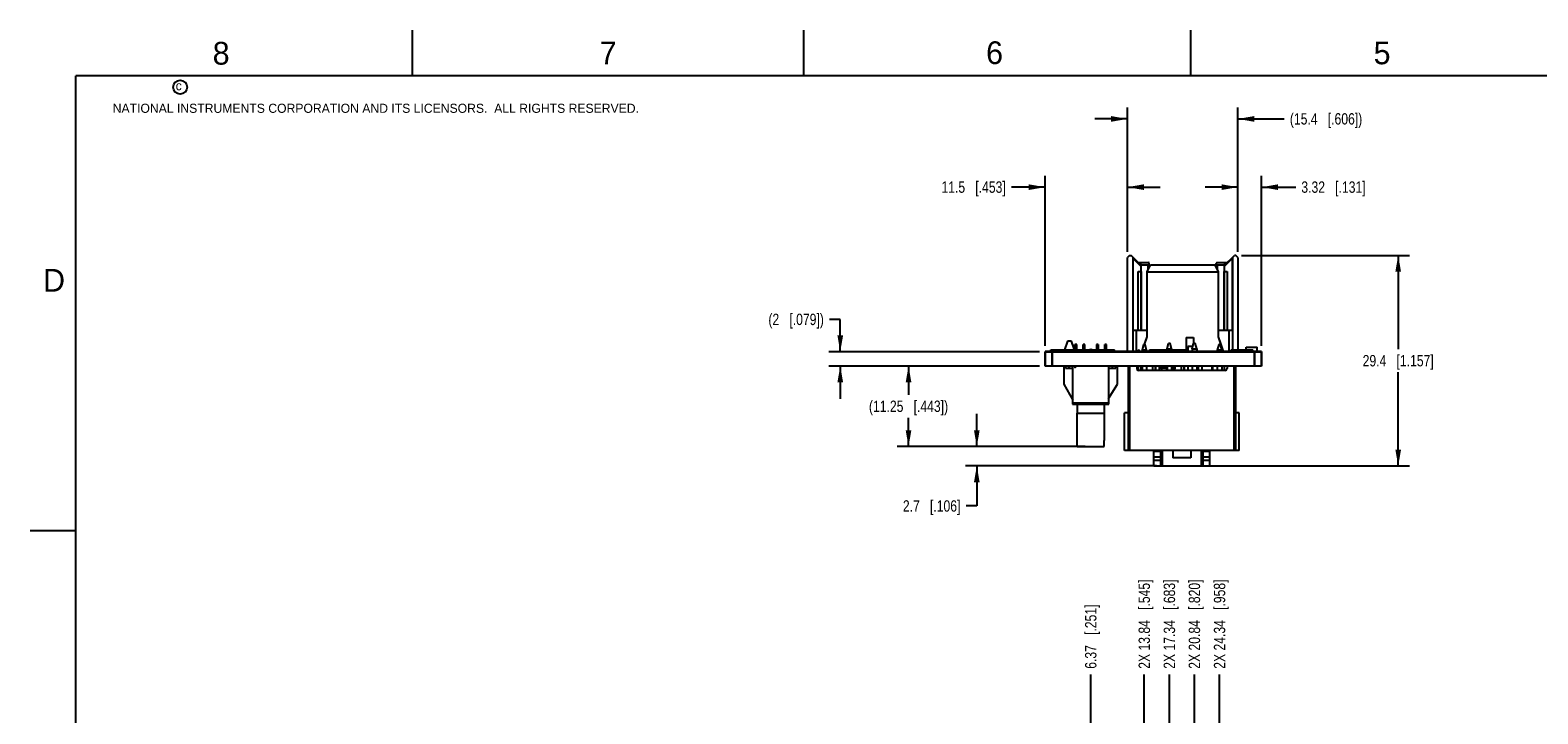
# Model space of a CAD drawing. Header units: inches. Extents: x 0 to 34, y 0 to 22.
# Tile 28 of 51: x 0 to 16.6, y 14.5 to 22. Entities that reach past the tile are written whole.
import ezdxf

# ---------------------------------------------------------------- set-up
doc = ezdxf.new("R2010")
doc.units = ezdxf.units.IN
doc.header["$LTSCALE"] = 1.87
doc.header["$MEASUREMENT"] = 0
doc.layers.get('0').update_dxf_attribs({"linetype": 'CONTINUOUS'})
for name, color, linetype in [('02___PRT_ALL_AXES', 7, 'CONTINUOUS'), ('DIMENSIONS', 7, 'CONTINUOUS'), ('ECAD_CE_LOGO', 7, 'CONTINUOUS'), ('ECAD_GLOBAL_FD_40_10_FD40', 7, 'CONTINUOUS'), ('ECAD_R0805_SPARE_25_R0805_REV1', 7, 'CONTINUOUS'), ('ECAD_RCM_MARK', 7, 'CONTINUOUS'), ('ECAD_WEEELOGO_SM', 7, 'CONTINUOUS')]:
    doc.layers.add(name, color=color, linetype=linetype)
doc.styles.get("Standard").update_dxf_attribs({"font": 'txt', "width": 0.8})
doc.styles.add('TEXTSTYLE_2', font='txt')
doc.dimstyles.new('DIMSTYLE_1', dxfattribs={"dimtxt": 0.125, "dimasz": 0.18, "dimexe": 0.125, "dimexo": 0.0625, "dimgap": 0.0625, "dimtad": 0, "dimtih": 1, "dimtoh": 1, "dimlfac": 0.5, "dimdsep": 46, "dimtxsty": 'STANDARD', "dimblk": '_FILLED', "dimblk1": '_FILLED', "dimblk2": '_FILLED', "dimcen": 0.09, "dimadec": 0, "dimazin": 0, "dimtp": 0.001, "dimtm": 0.001, "dimtfac": 1, "dimtofl": 0, "dimtmove": 0, "dimatfit": 3, "dimldrblk": '_FILLED', "dimfxl": 1, "dimtolj": 1, "dimarcsym": 0})
doc.dimstyles.new('DIMSTYLE_2', dxfattribs={"dimtxt": 0.125, "dimasz": 0.18, "dimexe": 0.125, "dimexo": 0.0625, "dimgap": 0.03125, "dimtad": 0, "dimtih": 1, "dimtoh": 1, "dimlfac": 0.5, "dimdsep": 46, "dimtxsty": 'STANDARD', "dimblk": '_FILLED', "dimblk1": '_FILLED', "dimblk2": '_FILLED', "dimcen": 0.09, "dimadec": 0, "dimazin": 0, "dimtp": 0.001, "dimtm": 0.001, "dimtfac": 1, "dimtofl": 0, "dimtmove": 0, "dimatfit": 3, "dimldrblk": '_FILLED', "dimfxl": 1, "dimtolj": 1, "dimarcsym": 0})

# ---------------------------------------------------------------- blocks, each defined once
blk = doc.blocks.new('_FILLED')
at = {"color": 0, "linetype": 'BYBLOCK'}
blk.add_solid([(0, 0), (-1, 0.174), (-1, -0.174)], dxfattribs=at)
blk = doc.blocks.new('*D0')
at = {"layer": 'DIMENSIONS', "color": 2, "linetype": 'CONTINUOUS'}
for p, q in [((11.149, 18.528), (11.149, 20.399)), ((12.054, 19.563), (12.054, 20.399)), ((11.149, 20.274), (10.779, 20.274)), ((12.054, 20.274), (12.414, 20.274))]:
    blk.add_line(p, q, dxfattribs=at)
at = {"layer": 'DIMENSIONS', "color": 2, "linetype": 'CONTINUOUS', "xscale": 0.18, "yscale": 0.18, "zscale": 0.18}
blk.add_blockref('_FILLED', (11.149, 20.274), dxfattribs=at)
at = {"layer": 'DIMENSIONS', "color": 2, "linetype": 'CONTINUOUS', "xscale": 0.18, "yscale": 0.18, "zscale": 0.18, "rotation": 180}
blk.add_blockref('_FILLED', (12.054, 20.274), dxfattribs=at)
at = {"layer": 'DIMENSIONS', "color": 2, "linetype": 'CONTINUOUS', "insert": (10.717, 20.337), "char_height": 0.125, "width": 1.125, "attachment_point": 3, "line_spacing_factor": 0.9}
blk.add_mtext('11.5{\\Ftxt.shx;\\W1.000000;\\H0.125000; }[.453]', dxfattribs=at)
blk = doc.blocks.new('*D1')
at = {"layer": 'DIMENSIONS', "color": 2, "linetype": 'CONTINUOUS'}
for p, q in [((12.054, 19.563), (12.054, 21.149)), ((13.267, 19.563), (13.267, 21.149)), ((12.054, 21.024), (11.694, 21.024)), ((13.267, 21.024), (13.776, 21.024))]:
    blk.add_line(p, q, dxfattribs=at)
at = {"layer": 'DIMENSIONS', "color": 2, "linetype": 'CONTINUOUS', "xscale": 0.18, "yscale": 0.18, "zscale": 0.18}
blk.add_blockref('_FILLED', (12.054, 21.024), dxfattribs=at)
at = {"layer": 'DIMENSIONS', "color": 2, "linetype": 'CONTINUOUS', "xscale": 0.18, "yscale": 0.18, "zscale": 0.18, "rotation": 180}
blk.add_blockref('_FILLED', (13.267, 21.024), dxfattribs=at)
at = {"layer": 'DIMENSIONS', "color": 2, "linetype": 'CONTINUOUS', "insert": (13.838, 21.087), "char_height": 0.125, "width": 1.325, "attachment_point": 1, "line_spacing_factor": 0.9}
blk.add_mtext('(15.4{\\Ftxt.shx;\\W1.000000;\\H0.125000; }[.606])', dxfattribs=at)
blk = doc.blocks.new('*D2')
at = {"layer": 'DIMENSIONS', "color": 2, "linetype": 'CONTINUOUS'}
for p, q in [((13.267, 19.563), (13.267, 20.399)), ((13.528, 18.528), (13.528, 20.399)), ((13.267, 20.274), (12.907, 20.274)), ((13.528, 20.274), (13.902, 20.274))]:
    blk.add_line(p, q, dxfattribs=at)
at = {"layer": 'DIMENSIONS', "color": 2, "linetype": 'CONTINUOUS', "xscale": 0.18, "yscale": 0.18, "zscale": 0.18}
blk.add_blockref('_FILLED', (13.267, 20.274), dxfattribs=at)
at = {"layer": 'DIMENSIONS', "color": 2, "linetype": 'CONTINUOUS', "xscale": 0.18, "yscale": 0.18, "zscale": 0.18, "rotation": 180}
blk.add_blockref('_FILLED', (13.528, 20.274), dxfattribs=at)
at = {"layer": 'DIMENSIONS', "color": 2, "linetype": 'CONTINUOUS', "insert": (13.964, 20.337), "char_height": 0.125, "width": 1.125, "attachment_point": 1, "line_spacing_factor": 0.9}
blk.add_mtext('3.32{\\Ftxt.shx;\\W1.000000;\\H0.125000; }[.131]', dxfattribs=at)
blk = doc.blocks.new('*D3')
at = {"layer": 'DIMENSIONS', "color": 2, "linetype": 'CONTINUOUS'}
for p, q in [((11.086, 18.308), (9.524, 18.308)), ((9.649, 18.308), (9.649, 17.99)), ((9.649, 17.422), (9.649, 17.74)), ((11.513, 17.422), (9.524, 17.422))]:
    blk.add_line(p, q, dxfattribs=at)
at = {"layer": 'DIMENSIONS', "color": 2, "linetype": 'CONTINUOUS', "xscale": 0.18, "yscale": 0.18, "zscale": 0.18}
for p, rotation in [((9.649, 18.308), 90), ((9.649, 17.422), 270)]:
    blk.add_blockref('_FILLED', p, dxfattribs=dict(at, rotation=rotation))
at = {"layer": 'DIMENSIONS', "color": 2, "linetype": 'CONTINUOUS', "insert": (9.649, 17.928), "char_height": 0.125, "width": 1.425, "attachment_point": 2, "line_spacing_factor": 0.9}
blk.add_mtext('(11.25{\\Ftxt.shx;\\W1.000000;\\H0.125000; }[.443])', dxfattribs=at)
blk = doc.blocks.new('*D4')
at = {"layer": 'DIMENSIONS', "color": 2, "linetype": 'CONTINUOUS'}
for p, q in [((10.399, 17.422), (10.399, 17.782)), ((11.588, 17.422), (10.274, 17.422)), ((12.373, 17.209), (10.274, 17.209)), ((10.399, 17.209), (10.399, 16.77)), ((10.399, 16.77), (10.281, 16.77))]:
    blk.add_line(p, q, dxfattribs=at)
at = {"layer": 'DIMENSIONS', "color": 2, "linetype": 'CONTINUOUS', "xscale": 0.18, "yscale": 0.18, "zscale": 0.18}
for p, rotation in [((10.399, 17.422), 270), ((10.399, 17.209), 90)]:
    blk.add_blockref('_FILLED', p, dxfattribs=dict(at, rotation=rotation))
at = {"layer": 'DIMENSIONS', "color": 2, "linetype": 'CONTINUOUS', "insert": (10.219, 16.832), "char_height": 0.125, "width": 1.025, "attachment_point": 3, "line_spacing_factor": 0.9}
blk.add_mtext('2.7{\\Ftxt.shx;\\W1.000000;\\H0.125000; }[.106]', dxfattribs=at)
blk = doc.blocks.new('*D5')
at = {"layer": 'DIMENSIONS', "color": 2, "linetype": 'CONTINUOUS'}
for p, q in [((13.306, 19.524), (15.153, 19.524)), ((15.028, 19.524), (15.028, 18.492)), ((15.028, 17.209), (15.028, 18.242)), ((12.931, 17.209), (15.153, 17.209))]:
    blk.add_line(p, q, dxfattribs=at)
at = {"layer": 'DIMENSIONS', "color": 2, "linetype": 'CONTINUOUS', "xscale": 0.18, "yscale": 0.18, "zscale": 0.18}
for p, rotation in [((15.028, 19.524), 90), ((15.028, 17.209), 270)]:
    blk.add_blockref('_FILLED', p, dxfattribs=dict(at, rotation=rotation))
at = {"layer": 'DIMENSIONS', "color": 2, "linetype": 'CONTINUOUS', "insert": (15.028, 18.429), "char_height": 0.125, "width": 1.225, "attachment_point": 2, "line_spacing_factor": 0.9}
blk.add_mtext('29.4{\\Ftxt.shx;\\W1.000000;\\H0.125000; }[1.157]', dxfattribs=at)
blk = doc.blocks.new('*D19')
at = {"layer": 'DIMENSIONS', "color": 2, "linetype": 'CONTINUOUS'}
blk.add_line((11.65, 13.696), (11.65, 14.917), dxfattribs=at)
at = {"layer": 'DIMENSIONS', "color": 2, "linetype": 'CONTINUOUS', "insert": (11.588, 14.98), "char_height": 0.125, "width": 1.125, "attachment_point": 1, "rotation": 90, "line_spacing_factor": 0.9}
blk.add_mtext('6.37{\\Ftxt.shx;\\W1.000000;\\H0.125000; }[.251]', dxfattribs=at)
blk = doc.blocks.new('*D20')
at = {"layer": 'DIMENSIONS', "color": 2, "linetype": 'CONTINUOUS'}
blk.add_line((12.239, 13.47), (12.239, 14.917), dxfattribs=at)
at = {"layer": 'DIMENSIONS', "color": 2, "linetype": 'CONTINUOUS', "insert": (12.176, 14.98), "char_height": 0.125, "width": 1.525, "attachment_point": 1, "rotation": 90, "line_spacing_factor": 0.9}
blk.add_mtext('2X 13.84{\\Ftxt.shx;\\W1.000000;\\H0.125000; }[.545]', dxfattribs=at)
blk = doc.blocks.new('*D21')
at = {"layer": 'DIMENSIONS', "color": 2, "linetype": 'CONTINUOUS'}
blk.add_line((12.514, 13.47), (12.514, 14.917), dxfattribs=at)
at = {"layer": 'DIMENSIONS', "color": 2, "linetype": 'CONTINUOUS', "insert": (12.452, 14.98), "char_height": 0.125, "width": 1.525, "attachment_point": 1, "rotation": 90, "line_spacing_factor": 0.9}
blk.add_mtext('2X 17.34{\\Ftxt.shx;\\W1.000000;\\H0.125000; }[.683]', dxfattribs=at)
blk = doc.blocks.new('*D22')
at = {"layer": 'DIMENSIONS', "color": 2, "linetype": 'CONTINUOUS'}
blk.add_line((12.79, 13.47), (12.79, 14.917), dxfattribs=at)
at = {"layer": 'DIMENSIONS', "color": 2, "linetype": 'CONTINUOUS', "insert": (12.727, 14.98), "char_height": 0.125, "width": 1.525, "attachment_point": 1, "rotation": 90, "line_spacing_factor": 0.9}
blk.add_mtext('2X 20.84{\\Ftxt.shx;\\W1.000000;\\H0.125000; }[.820]', dxfattribs=at)
blk = doc.blocks.new('*D23')
at = {"layer": 'DIMENSIONS', "color": 2, "linetype": 'CONTINUOUS'}
blk.add_line((13.065, 13.47), (13.065, 14.917), dxfattribs=at)
at = {"layer": 'DIMENSIONS', "color": 2, "linetype": 'CONTINUOUS', "insert": (13.003, 14.98), "char_height": 0.125, "width": 1.525, "attachment_point": 1, "rotation": 90, "line_spacing_factor": 0.9}
blk.add_mtext('2X 24.34{\\Ftxt.shx;\\W1.000000;\\H0.125000; }[.958]', dxfattribs=at)
blk = doc.blocks.new('*D32')
at = {"layer": 'DIMENSIONS', "color": 2, "linetype": 'CONTINUOUS'}
for p, q in [((8.899, 18.821), (8.781, 18.821)), ((8.899, 18.465), (8.899, 18.821)), ((11.086, 18.465), (8.774, 18.465)), ((11.086, 18.308), (8.774, 18.308)), ((8.899, 18.308), (8.899, 17.948))]:
    blk.add_line(p, q, dxfattribs=at)
at = {"layer": 'DIMENSIONS', "color": 2, "linetype": 'CONTINUOUS', "xscale": 0.18, "yscale": 0.18, "zscale": 0.18}
for p, rotation in [((8.899, 18.465), 270), ((8.899, 18.308), 90)]:
    blk.add_blockref('_FILLED', p, dxfattribs=dict(at, rotation=rotation))
at = {"layer": 'DIMENSIONS', "color": 2, "linetype": 'CONTINUOUS', "insert": (8.719, 18.883), "char_height": 0.125, "width": 1.025, "attachment_point": 3, "line_spacing_factor": 0.9}
blk.add_mtext('(2{\\Ftxt.shx;\\W1.000000;\\H0.125000; }[.079])', dxfattribs=at)

msp = doc.modelspace()

# ---------------------------------------------------------------- linework, layer by layer
at = {"color": 2, "linetype": 'CONTINUOUS'}
for p, q in [((4.2, 21.5), (4.2, 22)), ((8.5, 21.5), (8.5, 22)), ((12.75, 21.5), (12.75, 22)), ((0, 16.5), (0.5, 16.5))]:
    msp.add_line(p, q, dxfattribs=at)
at = {"color": 7, "linetype": 'CONTINUOUS'}
for p, q in [((12.078, 19.524), (12.054, 19.501)), ((12.054, 18.465), (12.054, 19.501)), ((12.078, 19.524), (12.094, 19.524)), ((12.204, 19.414), (12.094, 19.524)), ((12.113, 19.505), (12.113, 18.465)), ((12.117, 18.702), (12.117, 19.501)), ((12.204, 19.403), (12.117, 19.49)), ((12.173, 19.446), (12.204, 19.42)), ((12.173, 19.446), (12.29, 19.446)), ((12.204, 18.71), (12.204, 19.42)), ((12.204, 19.42), (12.277, 19.42)), ((12.269, 19.343), (12.308, 19.422)), ((12.277, 19.42), (12.277, 19.36)), ((12.291, 19.444), (12.29, 19.446)), ((12.293, 19.391), (12.293, 19.436)), ((12.308, 19.422), (13.013, 19.422)), ((13.013, 19.422), (13.052, 19.343)), ((13.029, 19.391), (13.029, 19.436)), ((13.032, 19.446), (13.031, 19.444)), ((13.032, 19.446), (13.149, 19.446)), ((13.044, 19.36), (13.044, 19.42)), ((13.044, 19.42), (13.117, 19.42)), ((13.117, 19.414), (13.228, 19.524)), ((13.204, 19.49), (13.117, 19.403)), ((13.117, 19.42), (13.149, 19.446)), ((13.117, 19.42), (13.117, 18.71)), ((13.204, 19.501), (13.204, 18.702)), ((13.208, 19.505), (13.208, 18.486)), ((13.243, 19.524), (13.228, 19.524)), ((13.267, 19.501), (13.243, 19.524)), ((13.267, 19.501), (13.267, 18.486)), ((12.173, 18.702), (12.173, 19.347)), ((12.173, 19.347), (12.203, 19.347)), ((12.203, 19.347), (12.203, 18.702)), ((12.269, 18.629), (12.269, 19.343)), ((12.269, 19.343), (13.052, 19.343)), ((13.052, 19.343), (13.052, 18.629)), ((13.118, 18.702), (13.118, 19.347)), ((13.118, 19.347), (13.148, 19.347)), ((13.148, 19.347), (13.148, 18.702)), ((11.395, 18.58), (11.361, 18.486)), ((11.438, 18.58), (11.395, 18.58)), ((11.471, 18.486), (11.438, 18.58)), ((12.117, 18.702), (12.269, 18.702)), ((12.153, 18.465), (12.153, 18.702)), ((12.204, 18.707), (12.204, 18.71)), ((12.256, 18.6), (12.237, 18.544)), ((12.24, 18.544), (12.269, 18.629)), ((12.256, 18.6), (12.259, 18.599)), ((12.489, 18.497), (12.505, 18.56)), ((12.505, 18.56), (12.523, 18.56)), ((12.539, 18.497), (12.523, 18.56)), ((12.7, 18.623), (12.7, 18.486)), ((12.7, 18.623), (12.779, 18.623)), ((12.765, 18.497), (12.781, 18.56)), ((12.779, 18.623), (12.779, 18.553)), ((12.781, 18.56), (12.799, 18.56)), ((12.815, 18.497), (12.799, 18.56)), ((13.052, 18.702), (13.204, 18.702)), ((13.052, 18.629), (13.107, 18.466)), ((13.068, 18.588), (13.066, 18.588)), ((13.094, 18.511), (13.068, 18.588)), ((13.169, 18.702), (13.169, 18.465)), ((11.149, 18.308), (11.149, 18.465)), ((11.228, 18.308), (11.228, 18.465)), ((11.477, 18.486), (11.477, 18.544)), ((11.497, 18.544), (11.477, 18.544)), ((11.497, 18.486), (11.497, 18.544)), ((11.568, 18.486), (11.568, 18.544)), ((11.587, 18.544), (11.568, 18.544)), ((11.587, 18.486), (11.587, 18.544)), ((11.713, 18.544), (11.713, 18.486)), ((11.733, 18.544), (11.713, 18.544)), ((11.733, 18.544), (11.733, 18.486)), ((11.804, 18.486), (11.804, 18.544)), ((11.824, 18.544), (11.804, 18.544)), ((11.824, 18.486), (11.824, 18.544)), ((12.229, 18.544), (12.214, 18.481)), ((12.214, 18.481), (12.214, 18.466)), ((12.264, 18.481), (12.214, 18.481)), ((12.214, 18.469), (12.264, 18.469)), ((12.248, 18.544), (12.229, 18.544)), ((12.264, 18.481), (12.248, 18.544)), ((12.264, 18.481), (12.264, 18.466)), ((12.489, 18.497), (12.489, 18.486)), ((12.489, 18.497), (12.539, 18.497)), ((12.539, 18.497), (12.539, 18.486)), ((12.718, 18.524), (12.718, 18.466)), ((12.772, 18.524), (12.718, 18.524)), ((12.765, 18.497), (12.765, 18.466)), ((12.765, 18.497), (12.815, 18.497)), ((12.815, 18.497), (12.815, 18.466)), ((13.056, 18.544), (13.04, 18.481)), ((13.04, 18.481), (13.04, 18.466)), ((13.09, 18.481), (13.04, 18.481)), ((13.09, 18.469), (13.04, 18.469)), ((13.075, 18.544), (13.056, 18.544)), ((13.09, 18.481), (13.075, 18.544)), ((13.09, 18.481), (13.09, 18.466)), ((13.094, 18.511), (13.092, 18.51)), ((13.45, 18.308), (13.45, 18.465)), ((13.528, 18.308), (13.528, 18.465)), ((13.528, 18.308), (11.149, 18.308)), ((11.355, 18.308), (11.355, 18.107)), ((11.375, 18.308), (11.375, 18.284)), ((11.375, 18.284), (11.454, 18.284)), ((11.414, 18.284), (11.414, 18.308)), ((11.454, 17.902), (11.454, 18.308)), ((11.847, 18.308), (11.847, 17.902)), ((11.847, 18.284), (11.926, 18.284)), ((11.887, 18.308), (11.887, 18.284)), ((11.926, 18.284), (11.926, 18.308)), ((11.946, 18.107), (11.946, 18.308)), ((12.061, 18.308), (12.061, 17.379)), ((12.077, 18.308), (12.077, 17.379)), ((12.156, 18.308), (12.156, 18.28)), ((12.173, 18.308), (12.173, 18.261)), ((12.176, 18.261), (13.128, 18.261)), ((12.203, 18.261), (12.203, 18.308)), ((12.214, 18.308), (12.214, 18.261)), ((12.264, 18.308), (12.264, 18.261)), ((12.331, 18.261), (12.331, 18.308)), ((12.361, 18.261), (12.361, 18.308)), ((12.366, 18.261), (12.366, 18.308)), ((12.403, 18.308), (12.403, 18.261)), ((12.428, 18.284), (12.428, 18.308)), ((12.435, 18.261), (12.428, 18.284)), ((12.488, 18.284), (12.428, 18.284)), ((12.488, 18.261), (12.488, 18.308)), ((12.489, 18.308), (12.489, 18.261)), ((12.539, 18.308), (12.539, 18.261)), ((12.561, 18.308), (12.561, 18.261)), ((12.578, 18.284), (12.561, 18.284)), ((12.572, 18.261), (12.578, 18.284)), ((12.578, 18.284), (12.578, 18.308)), ((12.646, 18.261), (12.646, 18.308)), ((12.676, 18.261), (12.676, 18.308)), ((12.681, 18.261), (12.681, 18.308)), ((12.718, 18.308), (12.718, 18.261)), ((12.765, 18.308), (12.765, 18.261)), ((12.815, 18.308), (12.815, 18.261)), ((12.833, 18.261), (12.833, 18.308)), ((12.873, 18.261), (12.873, 18.308)), ((12.983, 18.261), (12.983, 18.308)), ((12.991, 18.261), (12.991, 18.308)), ((13.04, 18.308), (13.04, 18.261)), ((13.09, 18.308), (13.09, 18.261)), ((13.118, 18.308), (13.118, 18.261)), ((13.148, 18.308), (13.148, 18.28)), ((13.227, 17.379), (13.227, 18.308)), ((13.243, 17.379), (13.243, 18.308)), ((11.355, 18.107), (11.454, 17.934)), ((11.847, 17.95), (11.946, 18.107)), ((11.45, 17.902), (11.45, 17.887)), ((11.45, 17.902), (11.85, 17.902)), ((11.466, 17.887), (11.466, 17.902)), ((11.514, 17.902), (11.514, 17.887)), ((11.569, 17.887), (11.569, 17.902)), ((11.795, 17.902), (11.795, 17.887)), ((11.85, 17.887), (11.85, 17.902)), ((11.45, 17.887), (11.491, 17.887)), ((11.492, 17.887), (11.85, 17.887)), ((11.501, 17.489), (11.501, 17.791)), ((11.501, 17.791), (11.8, 17.791)), ((11.8, 17.489), (11.8, 17.791)), ((12.022, 17.379), (12.022, 17.792)), ((12.061, 17.792), (12.022, 17.792)), ((13.282, 17.792), (13.243, 17.792)), ((13.282, 17.379), (13.282, 17.792)), ((11.501, 17.489), (11.503, 17.489)), ((11.503, 17.422), (11.503, 17.489)), ((11.503, 17.422), (11.798, 17.422)), ((11.798, 17.422), (11.798, 17.489)), ((11.798, 17.489), (11.8, 17.489)), ((13.282, 17.379), (12.022, 17.379)), ((12.345, 17.209), (12.345, 17.379)), ((12.42, 17.369), (12.345, 17.369)), ((12.42, 17.306), (12.345, 17.306)), ((12.42, 17.27), (12.345, 17.27)), ((12.42, 17.213), (12.42, 17.379)), ((12.435, 17.379), (12.435, 17.209)), ((12.553, 17.379), (12.553, 17.3)), ((12.751, 17.3), (12.553, 17.3)), ((12.751, 17.379), (12.751, 17.3)), ((12.869, 17.209), (12.869, 17.379)), ((12.884, 17.213), (12.884, 17.379)), ((12.959, 17.369), (12.884, 17.369)), ((12.959, 17.306), (12.884, 17.306)), ((12.959, 17.27), (12.884, 17.27)), ((12.959, 17.209), (12.959, 17.379)), ((12.345, 17.209), (12.959, 17.209))]:
    msp.add_line(p, q, dxfattribs=at)
at = {"color": 3, "linetype": 'CONTINUOUS'}
msp.add_line((11.149, 18.465), (13.528, 18.465), dxfattribs=at)
at = {"color": 7, "linetype": 'CONTINUOUS', "const_width": 0.02}
for points in [[(0.5, 21.5), (0.5, 0.5)], [(33.5, 21.5), (0.5, 21.5)]]:
    msp.add_lwpolyline(points, dxfattribs=at)
at = {"color": 2, "linetype": 'CONTINUOUS'}
msp.add_circle((1.648, 21.373), 0.0754, dxfattribs=at)
at = {"color": 7, "linetype": 'CONTINUOUS'}
for centre, radius, start, end in [((12.216, 18.713), 0.0118, 195.1956, 270), ((13.106, 18.713), 0.0118, 270, 337.8417), ((13.095, 18.712), 0.0231, 332.9179, 335.8636), ((11.65, 18.449), 0.0394, 69.1511, 110.7415), ((12.176, 18.28), 0.0197, 180, 270), ((13.128, 18.28), 0.0197, 270, 360), ((11.492, 17.91), 0.0236, 199.5507, 270)]:
    msp.add_arc(centre, radius, start, end, dxfattribs=at)
for centre, major_axis, ratio, start_param, end_param in [((12.277, 19.436), (0, 0.0157), 1, -3.141593, -1.047198), ((13.044, 19.436), (0.0157, 0), 1, 2.617994, 3.141593), ((13.044, 19.436), (0, 0.0157), 1, 1.570796, 3.141593), ((12.435, 17.213), (0.0157, 0), 0.470206, -3.141593, -2.649961), ((12.869, 17.213), (0.0157, 0), 0.470206, -0.491631, 0)]:
    msp.add_ellipse(centre, major_axis=major_axis, ratio=ratio, start_param=start_param, end_param=end_param, dxfattribs=at)
for points in [[(12.206, 18.702), (12.205, 18.703), (12.205, 18.705), (12.204, 18.707)], [(13.117, 18.71), (13.117, 18.708), (13.117, 18.705), (13.116, 18.703)]]:
    msp.add_open_spline(points, degree=3, dxfattribs=at)
at = {"layer": '02___PRT_ALL_AXES', "color": 7, "linetype": 'CONTINUOUS'}
for p, q in [((11.149, 18.466), (11.149, 18.308)), ((13.528, 18.466), (11.149, 18.466)), ((11.228, 18.466), (11.228, 18.308)), ((13.45, 18.466), (13.45, 18.308)), ((13.528, 18.466), (13.528, 18.308)), ((13.528, 18.308), (11.149, 18.308)), ((11.501, 17.887), (11.501, 17.791)), ((11.799, 17.887), (11.799, 17.791))]:
    msp.add_line(p, q, dxfattribs=at)
at = {"layer": 'ECAD_CE_LOGO', "color": 7, "linetype": 'CONTINUOUS'}
for p, q in [((12.295, 18.466), (12.295, 18.486)), ((12.295, 18.486), (12.708, 18.486)), ((12.708, 18.466), (12.708, 18.486))]:
    msp.add_line(p, q, dxfattribs=at)
at = {"layer": 'ECAD_GLOBAL_FD_40_10_FD40', "color": 7, "linetype": 'CONTINUOUS'}
for p, q in [((12.177, 18.466), (12.177, 18.486)), ((12.177, 18.486), (12.181, 18.486)), ((12.181, 18.466), (12.181, 18.486)), ((11.477, 18.308), (11.477, 18.288)), ((11.481, 18.288), (11.477, 18.288)), ((11.481, 18.308), (11.481, 18.288))]:
    msp.add_line(p, q, dxfattribs=at)
at = {"layer": 'ECAD_R0805_SPARE_25_R0805_REV1', "color": 7, "linetype": 'CONTINUOUS'}
for p, q in [((13.357, 18.486), (13.357, 18.516)), ((13.357, 18.516), (13.477, 18.516)), ((13.477, 18.466), (13.477, 18.516))]:
    msp.add_line(p, q, dxfattribs=at)
at = {"layer": 'ECAD_RCM_MARK', "color": 7, "linetype": 'CONTINUOUS'}
for p, q in [((13.194, 18.466), (13.194, 18.486)), ((13.194, 18.486), (13.431, 18.486)), ((13.431, 18.466), (13.431, 18.486))]:
    msp.add_line(p, q, dxfattribs=at)
at = {"layer": 'ECAD_WEEELOGO_SM', "color": 7, "linetype": 'CONTINUOUS'}
for p, q in [((11.212, 18.466), (11.212, 18.486)), ((11.212, 18.486), (11.913, 18.486)), ((11.913, 18.466), (11.913, 18.486))]:
    msp.add_line(p, q, dxfattribs=at)

# ---------------------------------------------------------------- texts
at = {"color": 2, "linetype": 'CONTINUOUS', "attachment_point": 1, "line_spacing_factor": 0.9, "style": 'TEXTSTYLE_2'}
for s, insert, char_height, width in [('8', (2.005, 21.871), 0.25, 0.25), ('7', (6.256, 21.874), 0.25, 0.25), ('6', (10.501, 21.877), 0.25, 0.25), ('5', (14.758, 21.875), 0.25, 0.25), ('c', (1.599, 21.439), 0.1, 0.1), ('NATIONAL INSTRUMENTS CORPORATION AND ITS LICENSORS.  ALL RIGHTS RESERVED.', (0.907, 21.191), 0.1, 7.3), ('D', (0.142, 19.375), 0.25, 0.25)]:
    msp.add_mtext(s, dxfattribs=dict(at, insert=insert, char_height=char_height, width=width))

# ---------------------------------------------------------------- dimensions: what is measured, and where the dimension line sits
at = {"layer": 'DIMENSIONS', "color": 2, "linetype": 'CONTINUOUS'}
dim = msp.add_linear_dim(base=(13.267, 21.024), p1=(12.054, 19.501), p2=(13.267, 19.501), text='(<>)', dimstyle='DIMSTYLE_1', dxfattribs=at)
dim.commit()
dim.dimension.update_dxf_attribs({"geometry": '*D1', "text_midpoint": (14.501, 21.024), "dimtype": 160})
for base, p1, p2, picture, middle in [((12.054, 20.274), (11.149, 18.465), (12.054, 19.501), '*D0', (10.154, 20.274)), ((13.528, 20.274), (13.267, 19.501), (13.528, 18.465), '*D2', (14.527, 20.274))]:
    dim = msp.add_linear_dim(base=base, p1=p1, p2=p2, dimstyle='DIMSTYLE_1', dxfattribs=at)
    dim.commit()
    dim.dimension.update_dxf_attribs({"geometry": picture, "text_midpoint": middle, "dimtype": 160})
for base, p1, p2, picture, middle in [((15.028, 19.524), (12.869, 17.209), (13.243, 19.524), '*D5', (15.028, 18.367)), ((10.399, 17.422), (12.435, 17.209), (11.65, 17.422), '*D4', (9.706, 16.77))]:
    dim = msp.add_linear_dim(base=base, p1=p1, p2=p2, angle=90, dimstyle='DIMSTYLE_1', dxfattribs=at)
    dim.commit()
    dim.dimension.update_dxf_attribs({"geometry": picture, "text_midpoint": middle, "dimtype": 160})
for base, p1, p2, picture, middle in [((8.899, 18.308), (11.149, 18.465), (11.149, 18.308), '*D32', (8.206, 18.821)), ((9.649, 17.422), (11.149, 18.308), (11.576, 17.422), '*D3', (9.649, 17.865))]:
    dim = msp.add_linear_dim(base=base, p1=p1, p2=p2, angle=270, text='(<>)', dimstyle='DIMSTYLE_1', dxfattribs=at)
    dim.commit()
    dim.dimension.update_dxf_attribs({"geometry": picture, "text_midpoint": middle, "dimtype": 160})
for feature_location, offset, origin, picture, middle in [((12.2386, 13.4698), (0, 1.4472), (11.1489, 13.4073), '*D20', (12.2386, 15.742)), ((12.514, 13.47), (0, 1.447), (11.149, 13.407), '*D21', (12.514, 15.742)), ((12.79, 13.47), (0, 1.447), (11.149, 13.407), '*D22', (12.79, 15.742)), ((13.065, 13.47), (0, 1.447), (11.149, 13.407), '*D23', (13.065, 15.742))]:
    dim = msp.add_ordinate_dim(feature_location=feature_location, offset=offset, dtype=1, origin=origin, text='2X <>', dimstyle='DIMSTYLE_2', dxfattribs=at)
    dim.commit()
    dim.dimension.update_dxf_attribs({"geometry": picture, "text_midpoint": middle})
dim = msp.add_ordinate_dim(feature_location=(11.65, 13.696), offset=(0, 1.221), dtype=1, origin=(11.149, 13.633), dimstyle='DIMSTYLE_2', dxfattribs=at)
dim.commit()
dim.dimension.update_dxf_attribs({"geometry": '*D19', "text_midpoint": (11.65, 15.542)})

doc.saveas('drawing.dxf')
